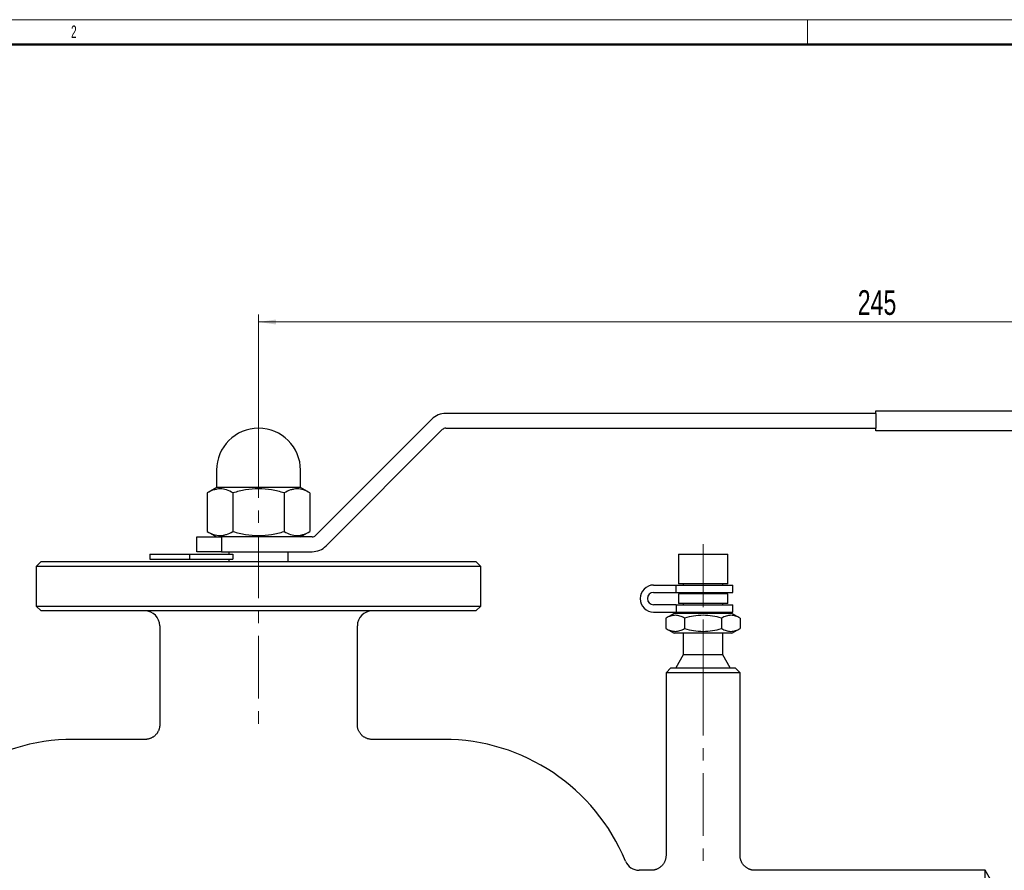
# Model space of a CAD drawing. Header units: millimetres. Extents: x 0 to 594, y 0 to 420.
# Tile 19 of 20: x 138 to 337, y 248 to 420. Entities that reach past the tile are written whole.
import ezdxf

# ---------------------------------------------------------------- set-up
doc = ezdxf.new("R2010")
doc.units = ezdxf.units.MM
doc.linetypes.add('CENTERX2', pattern=[20.32, 12.7, -2.54, 2.54, -2.54])
doc.layers.add('ОСЕВЫЕ', color=7, linetype='Continuous')
doc.layers.add('ОСНОВНОЙ', color=7, linetype='Continuous', lineweight=25)
doc.styles.add('SLDTEXTSTYLE1', font='TXT', dxfattribs={"width": 0.7})
doc.styles.add('SLDTEXTSTYLE3', font='TXT', dxfattribs={"width": 0.605})
doc.dimstyles.new('SLDDIMSTYLE1', dxfattribs={"dimtxt": 5, "dimasz": 3.5, "dimexe": 0, "dimexo": 0.0625, "dimgap": 1.25, "dimtad": 2, "dimrnd": 1e-09, "dimzin": 12, "dimdsep": 46, "dimtxsty": 'SLDTEXTSTYLE1', "dimsah": 1, "dimcen": 0.09, "dimadec": 0, "dimazin": 3, "dimtol": 1, "dimtfac": 1, "dimtdec": 3, "dimtofl": 0, "dimtmove": 0, "dimatfit": 3, "dimfxl": 1, "dimfrac": 2, "dimtolj": 1, "dimarcsym": 0})

# ---------------------------------------------------------------- blocks, each defined once
blk = doc.blocks.new('_D_2')
at = {"color": 7, "linetype": 'Continuous', "lineweight": 0}
for p, q in [((185.88, 335.9), (185.88, 360.3)), ((430.88, 340.3), (430.88, 360.3)), ((185.88, 358.8), (430.88, 358.8))]:
    blk.add_line(p, q, dxfattribs=at)
at = {"color": 7, "linetype": 'Continuous', "lineweight": 18}
for points in [[(185.88, 358.8), (189.38, 358.3), (189.38, 359.3)], [(430.88, 358.8), (427.38, 359.3), (427.38, 358.3)]]:
    blk.add_solid(points, dxfattribs=at)
at = {"color": 7, "linetype": 'Continuous', "lineweight": 18, "insert": (307.21, 365.24), "char_height": 5, "attachment_point": 1, "style": 'SLDTEXTSTYLE1'}
blk.add_mtext('245', dxfattribs=at)

msp = doc.modelspace()

# ---------------------------------------------------------------- linework, layer by layer
at = {"color": 7, "linetype": 'Continuous', "lineweight": 50}
msp.add_line((589, 415), (20, 415), dxfattribs=at)
at = {"color": 7, "linetype": 'Continuous', "lineweight": 25}
for p, q in [((220.97, 339.124), (197.434, 315.588)), ((310.884, 340.295), (223.798, 340.295)), ((310.884, 340.795), (420.884, 340.795)), ((310.884, 340.295), (310.884, 340.795)), ((310.884, 340.295), (310.884, 337.295)), ((199.556, 313.467), (223.091, 337.002)), ((223.798, 337.295), (310.884, 337.295)), ((310.884, 336.795), (310.884, 337.295)), ((420.884, 336.795), (310.884, 336.795)), ((177.384, 328.795), (177.384, 325.295)), ((194.384, 325.295), (194.384, 328.795)), ((177.384, 325.295), (175.492, 324.203)), ((194.384, 325.295), (177.384, 325.295)), ((196.276, 324.203), (194.384, 325.295)), ((175.492, 324.203), (175.492, 316.388)), ((180.688, 324.203), (180.688, 316.388)), ((191.08, 324.203), (191.08, 316.388)), ((196.276, 324.203), (196.276, 316.388)), ((173.384, 312.295), (173.384, 315.295)), ((173.384, 315.295), (178.384, 315.295)), ((175.492, 316.388), (177.384, 315.295)), ((178.384, 315.295), (178.384, 312.295)), ((196.727, 315.295), (178.384, 315.295)), ((194.384, 315.295), (196.276, 316.388)), ((163.884, 311.795), (163.884, 310.795)), ((163.884, 311.795), (171.884, 311.795)), ((171.884, 311.795), (171.884, 310.795)), ((171.884, 311.795), (180.688, 311.795)), ((178.384, 312.295), (173.384, 312.295)), ((178.384, 312.295), (196.727, 312.295)), ((179.884, 312.295), (179.884, 311.795)), ((180.688, 311.795), (180.688, 310.795)), ((191.884, 310.295), (191.884, 312.295)), ((270.884, 311.795), (270.884, 305.795)), ((270.884, 311.795), (280.884, 311.795)), ((280.884, 305.795), (280.884, 311.795)), ((141.884, 310.295), (140.884, 309.295)), ((140.884, 309.295), (140.884, 301.295)), ((230.884, 309.295), (140.884, 309.295)), ((141.884, 310.295), (229.884, 310.295)), ((163.884, 310.795), (171.884, 310.795)), ((171.884, 310.795), (180.688, 310.795)), ((179.884, 310.795), (179.884, 310.295)), ((230.884, 309.295), (229.884, 310.295)), ((230.884, 301.295), (230.884, 309.295)), ((265.884, 305.545), (270.43, 305.545)), ((270.43, 304.045), (270.43, 305.545)), ((270.43, 305.545), (281.884, 305.545)), ((280.884, 305.795), (270.884, 305.795)), ((271.884, 305.795), (271.884, 305.545)), ((279.884, 305.545), (279.884, 305.795)), ((281.884, 304.045), (281.884, 305.545)), ((265.884, 304.045), (270.43, 304.045)), ((270.43, 304.045), (281.884, 304.045)), ((270.884, 303.795), (270.884, 301.795)), ((280.884, 303.795), (270.884, 303.795)), ((271.884, 304.045), (271.884, 303.795)), ((279.884, 303.795), (279.884, 304.045)), ((280.884, 301.795), (280.884, 303.795)), ((140.884, 301.295), (141.884, 300.295)), ((140.884, 301.295), (230.884, 301.295)), ((229.884, 300.295), (230.884, 301.295)), ((270.43, 301.545), (265.884, 301.545)), ((270.43, 301.545), (270.43, 300.045)), ((270.43, 301.545), (281.884, 301.545)), ((280.884, 301.795), (270.884, 301.795)), ((271.884, 301.795), (271.884, 301.545)), ((279.884, 301.545), (279.884, 301.795)), ((281.884, 300.045), (281.884, 301.545)), ((229.884, 300.295), (141.884, 300.295)), ((265.884, 300.045), (270.43, 300.045)), ((270.034, 299.795), (268.379, 298.839)), ((281.734, 299.795), (270.034, 299.795)), ((270.43, 300.045), (281.884, 300.045)), ((271.884, 300.045), (271.884, 299.795)), ((279.884, 299.795), (279.884, 300.045)), ((283.39, 298.839), (281.734, 299.795)), ((165.884, 297.295), (165.884, 277.291)), ((205.884, 277.295), (205.884, 297.295)), ((268.379, 298.839), (268.379, 296.751)), ((272.131, 298.839), (272.131, 296.751)), ((279.637, 298.839), (279.637, 296.751)), ((283.39, 298.839), (283.39, 296.751)), ((268.379, 296.751), (270.034, 295.795)), ((281.734, 295.795), (270.034, 295.795)), ((271.884, 295.795), (271.884, 291.393)), ((279.884, 291.393), (279.884, 295.795)), ((281.734, 295.795), (283.39, 296.751)), ((271.884, 291.393), (270.384, 288.795)), ((279.884, 291.393), (271.884, 291.393)), ((281.384, 288.795), (279.884, 291.393)), ((269.384, 288.795), (268.384, 287.795)), ((268.384, 287.795), (268.384, 250.793)), ((283.384, 287.795), (268.384, 287.795)), ((269.384, 288.795), (282.384, 288.795)), ((283.384, 287.795), (282.384, 288.795)), ((283.384, 250.795), (283.384, 287.795)), ((165.892, 277.291), (165.892, 277.291)), ((162.892, 274.295), (148.384, 274.295)), ((223.384, 274.295), (208.884, 274.295)), ((268.389, 250.793), (268.389, 250.793)), ((265.389, 247.795), (262.947, 247.795)), ((332.997, 247.795), (286.384, 247.795)), ((286.384, 247.795), (286.384, 247.795)), ((335.884, 242.795), (332.997, 247.795)), ((332.997, 217.795), (332.997, 247.795))]:
    msp.add_line(p, q, dxfattribs=at)
at = {"color": 7, "linetype": 'CENTERX2', "lineweight": 18}
for p, q in [((185.884, 335.895), (185.884, 275.295)), ((275.884, 313.795), (275.884, 295.795)), ((275.884, 295.795), (275.884, 291.393)), ((275.884, 288.795), (275.884, 291.393)), ((275.884, 287.795), (275.884, 288.795)), ((275.884, 287.795), (275.884, 248.795))]:
    msp.add_line(p, q, dxfattribs=at)
at = {"color": 7, "linetype": 'Continuous', "lineweight": 25}
for centre, radius, start, end in [((223.798, 336.295), 4, 90, 135), ((185.884, 328.795), 8.5, 0, 180), ((223.798, 336.295), 1, 90, 135), ((196.727, 316.295), 1, 270, 315), ((196.727, 316.295), 4, 270, 315), ((265.884, 302.795), 2.75, 90, 270), ((265.884, 302.795), 1.25, 90, 270), ((162.884, 297.295), 3, 0, 90), ((208.884, 297.295), 3, 90, 180), ((148.384, 234.512), 39.783, 90, 157.62943), ((223.384, 234.512), 39.783, 22.37057, 90), ((262.947, 250.795), 3, 202.37057, 270)]:
    msp.add_arc(centre, radius, start, end, dxfattribs=at)
for points, knots in [([(180.688, 324.203), (180.264, 324.448), (179.836, 324.65), (178.973, 324.929), (178.537, 325.006), (177.874, 325.007), (177.652, 324.988), (177.213, 324.915), (176.995, 324.86), (176.345, 324.65), (175.917, 324.448), (175.492, 324.203)], [0, 0, 0, 0, 0.25, 0.25, 0.5, 0.5, 0.625, 0.625, 0.75, 0.75, 1, 1, 1, 1]), ([(191.08, 324.203), (190.234, 324.447), (189.38, 324.649), (187.651, 324.929), (186.775, 325.007), (184.996, 325.007), (184.117, 324.929), (182.387, 324.649), (181.534, 324.447), (180.688, 324.203)], [0, 0, 0, 0, 0.25, 0.25, 0.5, 0.5, 0.75, 0.75, 1, 1, 1, 1]), ([(196.276, 324.203), (195.852, 324.448), (195.425, 324.65), (194.561, 324.929), (194.125, 325.006), (193.462, 325.007), (193.241, 324.988), (192.802, 324.915), (192.584, 324.86), (191.933, 324.65), (191.505, 324.448), (191.08, 324.203)], [0, 0, 0, 0, 0.25, 0.25, 0.5, 0.5, 0.625, 0.625, 0.75, 0.75, 1, 1, 1, 1]), ([(175.492, 316.388), (175.916, 316.143), (176.343, 315.941), (177.207, 315.661), (177.643, 315.585), (178.306, 315.584), (178.528, 315.602), (178.967, 315.676), (179.185, 315.73), (179.835, 315.94), (180.263, 316.143), (180.688, 316.388)], [0, 0, 0, 0, 0.25, 0.25, 0.5, 0.5, 0.625, 0.625, 0.75, 0.75, 1, 1, 1, 1]), ([(180.688, 316.388), (181.534, 316.144), (182.388, 315.942), (184.117, 315.661), (184.993, 315.584), (186.772, 315.584), (187.651, 315.661), (189.381, 315.942), (190.235, 316.144), (191.08, 316.388)], [0, 0, 0, 0, 0.25, 0.25, 0.5, 0.5, 0.75, 0.75, 1, 1, 1, 1]), ([(191.08, 316.388), (191.505, 316.143), (191.932, 315.941), (192.795, 315.661), (193.232, 315.585), (193.894, 315.584), (194.116, 315.602), (194.555, 315.676), (194.773, 315.73), (195.423, 315.94), (195.852, 316.143), (196.276, 316.388)], [0, 0, 0, 0, 0.25, 0.25, 0.5, 0.5, 0.625, 0.625, 0.75, 0.75, 1, 1, 1, 1]), ([(272.131, 298.839), (271.825, 299.016), (271.516, 299.162), (270.893, 299.364), (270.578, 299.42), (270.099, 299.42), (269.939, 299.407), (269.622, 299.354), (269.464, 299.314), (268.995, 299.163), (268.685, 299.017), (268.379, 298.839)], [0, 0, 0, 0, 0.25, 0.25, 0.5, 0.5, 0.625, 0.625, 0.75, 0.75, 1, 1, 1, 1]), ([(279.637, 298.839), (278.415, 299.192), (277.17, 299.42), (275.242, 299.42), (274.608, 299.364), (273.359, 299.162), (272.742, 299.016), (272.131, 298.839)], [0, 0, 0, 0, 0.5, 0.5, 0.75, 0.75, 1, 1, 1, 1]), ([(283.39, 298.839), (283.083, 299.016), (282.775, 299.162), (282.151, 299.364), (281.836, 299.42), (281.357, 299.42), (281.197, 299.407), (280.88, 299.354), (280.723, 299.314), (280.253, 299.163), (279.944, 299.017), (279.637, 298.839)], [0, 0, 0, 0, 0.25, 0.25, 0.5, 0.5, 0.625, 0.625, 0.75, 0.75, 1, 1, 1, 1]), ([(268.379, 296.751), (268.685, 296.574), (268.994, 296.428), (269.617, 296.226), (269.932, 296.171), (270.411, 296.17), (270.571, 296.184), (270.888, 296.237), (271.046, 296.276), (271.515, 296.428), (271.825, 296.574), (272.131, 296.751)], [0, 0, 0, 0, 0.25, 0.25, 0.5, 0.5, 0.625, 0.625, 0.75, 0.75, 1, 1, 1, 1]), ([(272.131, 296.751), (273.354, 296.398), (274.598, 296.171), (276.526, 296.171), (277.16, 296.226), (278.41, 296.429), (279.026, 296.575), (279.637, 296.751)], [0, 0, 0, 0, 0.5, 0.5, 0.75, 0.75, 1, 1, 1, 1]), ([(279.637, 296.751), (279.943, 296.574), (280.252, 296.428), (280.876, 296.226), (281.191, 296.171), (281.669, 296.17), (281.83, 296.184), (282.147, 296.237), (282.304, 296.276), (282.774, 296.428), (283.083, 296.574), (283.39, 296.751)], [0, 0, 0, 0, 0.25, 0.25, 0.5, 0.5, 0.625, 0.625, 0.75, 0.75, 1, 1, 1, 1]), ([(165.883, 277.291), (165.882, 277.23), (165.881, 277.093), (165.857, 276.874), (165.815, 276.637), (165.751, 276.399), (165.669, 276.17), (165.57, 275.951), (165.455, 275.743), (165.326, 275.548), (165.185, 275.365), (165.031, 275.196), (164.868, 275.041), (164.695, 274.9), (164.515, 274.774), (164.329, 274.663), (164.138, 274.567), (163.945, 274.486), (163.75, 274.42), (163.554, 274.369), (163.36, 274.331), (163.169, 274.307), (163.013, 274.296), (162.921, 274.296), (162.892, 274.297)], [0, 0, 0, 0, 0.0390224, 0.0873218, 0.1404072, 0.1928482, 0.2445621, 0.2955946, 0.34598, 0.3957418, 0.4448942, 0.4934432, 0.5413872, 0.5887174, 0.6354175, 0.6814633, 0.7268216, 0.7714494, 0.8152915, 0.8582784, 0.9003228, 0.9413147, 0.9811154, 1, 1, 1, 1]), ([(208.884, 274.297), (208.854, 274.296), (208.756, 274.295), (208.587, 274.308), (208.377, 274.336), (208.165, 274.38), (207.954, 274.44), (207.746, 274.517), (207.542, 274.609), (207.345, 274.717), (207.156, 274.839), (206.977, 274.976), (206.807, 275.126), (206.65, 275.289), (206.499, 275.47), (206.36, 275.668), (206.234, 275.883), (206.127, 276.104), (206.04, 276.329), (205.973, 276.559), (205.924, 276.789), (205.895, 277.02), (205.882, 277.189), (205.885, 277.28), (205.885, 277.295)], [0, 0, 0, 0, 0.018859, 0.062628, 0.1077266, 0.1537403, 0.2003723, 0.2474361, 0.2948099, 0.3424123, 0.3901867, 0.438093, 0.4861018, 0.5341911, 0.5823437, 0.6357419, 0.6884954, 0.7404904, 0.7917804, 0.8424069, 0.8923993, 0.9417769, 0.99055, 1, 1, 1, 1]), ([(268.383, 250.793), (268.383, 250.769), (268.386, 250.662), (268.37, 250.472), (268.334, 250.226), (268.277, 249.988), (268.203, 249.757), (268.112, 249.537), (268.005, 249.327), (267.883, 249.128), (267.748, 248.942), (267.601, 248.769), (267.444, 248.609), (267.277, 248.464), (267.103, 248.332), (266.922, 248.216), (266.736, 248.114), (266.547, 248.027), (266.356, 247.954), (266.165, 247.896), (265.975, 247.851), (265.787, 247.82), (265.604, 247.802), (265.471, 247.794), (265.4, 247.795), (265.388, 247.796)], [0, 0, 0, 0, 0.01498399, 0.06842592, 0.12122259, 0.17326114, 0.22459468, 0.27526475, 0.32530052, 0.37472099, 0.42353651, 0.4717496, 0.51935542, 0.56634178, 0.61268889, 0.65836866, 0.70334368, 0.74756571, 0.79097353, 0.83349012, 0.87501862, 0.91543698, 0.95459034, 0.99228006, 1, 1, 1, 1]), ([(286.384, 247.797), (286.351, 247.796), (286.252, 247.796), (286.085, 247.808), (285.881, 247.835), (285.673, 247.878), (285.464, 247.937), (285.258, 248.012), (285.055, 248.103), (284.859, 248.209), (284.67, 248.33), (284.49, 248.465), (284.32, 248.614), (284.161, 248.776), (284.015, 248.95), (283.878, 249.141), (283.752, 249.348), (283.642, 249.57), (283.551, 249.798), (283.48, 250.029), (283.429, 250.262), (283.397, 250.495), (283.383, 250.673), (283.386, 250.773), (283.386, 250.795)], [0, 0, 0, 0, 0.0210788, 0.0628072, 0.1067086, 0.1519226, 0.1980116, 0.2446953, 0.2917954, 0.3391955, 0.3868171, 0.4346059, 0.4825231, 0.5305401, 0.5786355, 0.6267928, 0.6801146, 0.7327921, 0.7847171, 0.8359416, 0.886506, 0.9364386, 0.9857577, 1, 1, 1, 1])]:
    msp.add_open_spline(points, degree=3, knots=knots, dxfattribs=at)
at = {"layer": 'ОСЕВЫЕ', "lineweight": 18}
msp.add_line((0, 420), (594, 420), dxfattribs=at)
at = {"layer": 'ОСНОВНОЙ', "linetype": 'Continuous', "lineweight": 18}
for p, q in [((297, 415), (297, 420)), ((20, 415), (589, 415)), ((304.5, 415.001), (304.5, 414.999))]:
    msp.add_line(p, q, dxfattribs=at)

# ---------------------------------------------------------------- texts
at = {"layer": 'ОСНОВНОЙ', "insert": (148.483, 418.823), "char_height": 2.5, "attachment_point": 2, "style": 'SLDTEXTSTYLE3'}
msp.add_mtext('2', dxfattribs=at)

# ---------------------------------------------------------------- dimensions: what is measured, and where the dimension line sits
at = {"color": 7, "linetype": 'Continuous', "lineweight": 18}
dim = msp.add_linear_dim(base=(430.884, 358.795), p1=(185.884, 335.895), p2=(430.884, 340.295), dimstyle='SLDDIMSTYLE1', dxfattribs=at)
dim.commit()
dim.dimension.update_dxf_attribs({"geometry": '_D_2', "text_midpoint": (312.899, 358.795), "dimtype": 160})

doc.saveas('drawing.dxf')
